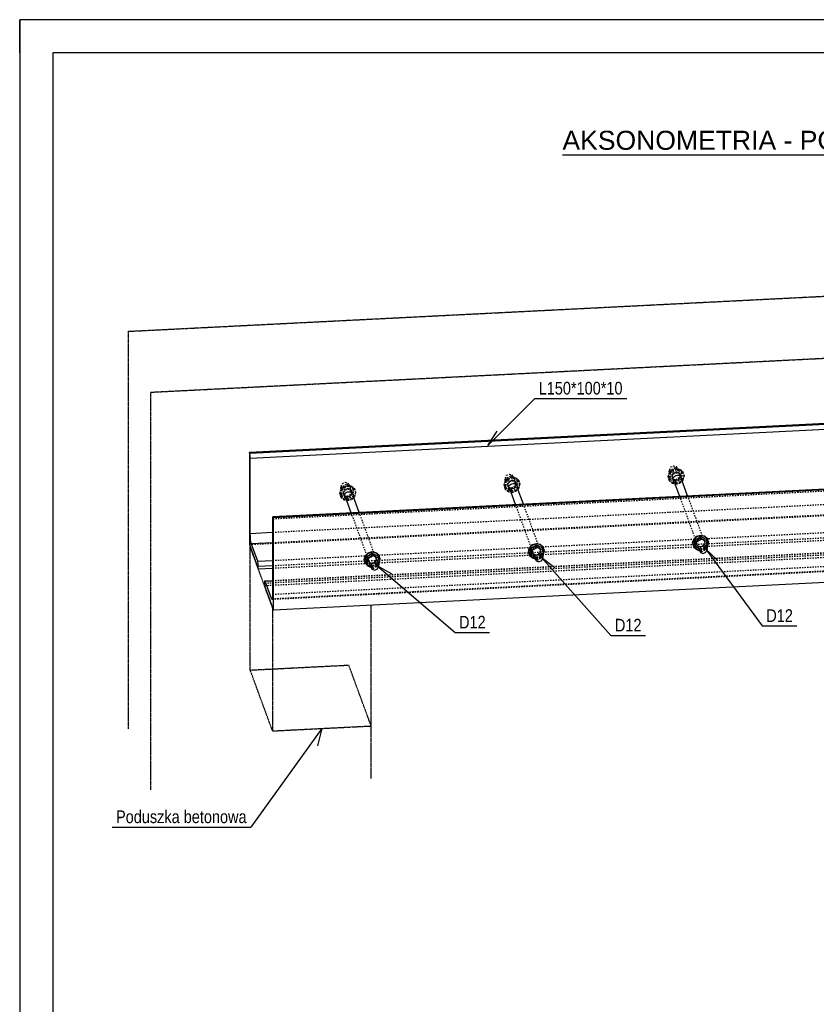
# Model space of a CAD drawing. Header units: millimetres. Extents: x 0 to 4200, y 0 to 2970.
# Tile 2 of 4: x 0 to 1202, y 1485 to 2970. Entities that reach past the tile are written whole.
import ezdxf

# ---------------------------------------------------------------- set-up
doc = ezdxf.new("R2010")
doc.units = ezdxf.units.MM
doc.linetypes.add('DXK_LINE_DOT2', pattern=[3.9198, 1.9599, -1.9599])
doc.linetypes.add('DXK_LINE_DOT4', pattern=[0.9408, 0.4704, -0.4704])
doc.styles.add('Arial', font='ARIAL.TTF', dxfattribs={"height": 0.2})
doc.styles.add('Arial Narrow', font='ARIALN.TTF', dxfattribs={"height": 0.2})

# ---------------------------------------------------------------- blocks, each defined once
blk = doc.blocks.new('Unknown-2540463-1268')
at = {"color": 7, "linetype": 'Continuous'}
for p, q in [((4200, 2970), (0, 2970)), ((0, 2970), (0, 0)), ((0, 2920), (0, 2970)), ((50, 2970), (0, 2970)), ((4150, 2920), (50, 2920)), ((50, 2920), (50, 50))]:
    blk.add_line(p, q, dxfattribs=at)
blk = doc.blocks.new('Unknown-2540463-11 - 1297')
at = {"color": 96, "linetype": 'Continuous'}
blk.add_line((818.6, 2766.3), (1708.6, 2766.3), dxfattribs=at)
at = {"color": 0, "linetype": 'Continuous'}
for points in [[(1708.6, 2773.8), (1708.6, 2803.8), (818.6, 2803.8), (818.6, 2773.8)], [(1302.5, 2728.8), (1302.5, 2758.8), (1224.7, 2758.8), (1224.7, 2728.8)]]:
    blk.add_wipeout(points, dxfattribs=at)
at = {"color": 7, "linetype": 'Continuous', "style": 'Arial'}
for s, height, p in [('AKSONOMETRIA - POZ_1.(-1).6, POZ_1.(0,+1).2', 28.652, (818.6, 2773.8)), ('1:10', 28.65, (1224.7, 2728.8))]:
    blk.add_text(s, height=height, dxfattribs=at).set_placement(p)
blk = doc.blocks.new('Part-2540463-1328 - 1297')
at = {"color": 8, "linetype": 'DXK_LINE_DOT2'}
for p, q in [((979.8, 2289.7), (988.8, 2294.9)), ((981.2, 2286), (979.8, 2289.7)), ((979.8, 2280), (979.8, 2289.7)), ((990.1, 2291.3), (981.2, 2286)), ((990.1, 2291.3), (988.8, 2294.9)), ((988.8, 2294.9), (997.7, 2290.6)), ((999, 2286.9), (990.1, 2291.3)), ((999, 2286.9), (997.7, 2290.6)), ((997.7, 2290.6), (997.7, 2280.9)), ((999, 2277.2), (999, 2286.9)), ((981.2, 2276.3), (979.8, 2280)), ((988.8, 2275.6), (979.8, 2280)), ((981.2, 2286), (981.2, 2276.3)), ((981.2, 2276.3), (990.1, 2272)), ((997.7, 2280.9), (988.8, 2275.6)), ((990.1, 2272), (988.8, 2275.6)), ((990.1, 2272), (999, 2277.2)), ((999, 2277.2), (997.7, 2280.9))]:
    blk.add_line(p, q, dxfattribs=at)
blk = doc.blocks.new('Bolt-2540463-1313 - 1297')
at = {"color": 7, "linetype": 'Continuous'}
for p, q in [((1977.4, 2330.3), (1978.9, 2331.7)), ((1978.9, 2331.7), (1980.7, 2332.6)), ((1980.7, 2332.6), (1982.7, 2333)), ((1982.7, 2333), (1984.6, 2332.8)), ((1984.6, 2332.8), (1986.4, 2332.1)), ((1986.4, 2332.1), (1987.9, 2330.8)), ((1728.8, 2316.1), (1729.7, 2317.8)), ((1729.7, 2317.8), (1731.2, 2319.2)), ((1731.2, 2319.2), (1733, 2320.2)), ((1733, 2320.2), (1734.9, 2320.5)), ((1734.9, 2320.5), (1736.9, 2320.4)), ((1736.9, 2320.4), (1738.7, 2319.6)), ((1738.7, 2319.6), (1740.2, 2318.3)), ((1740.2, 2318.3), (1741.1, 2316.7)), ((1741.1, 2316.7), (1741.4, 2314.8)), ((1976.2, 2326.7), (1976.5, 2328.6)), ((1976.5, 2324.8), (1976.2, 2326.7)), ((1976.5, 2328.6), (1977.4, 2330.3)), ((1977.4, 2323.2), (1976.5, 2324.8)), ((1978.3, 2322.5), (1977.4, 2323.2)), ((1987.9, 2330.8), (1988.8, 2329.2)), ((1988.8, 2329.2), (1989.1, 2327.3)), ((1989.1, 2327.3), (1988.9, 2326.4)), ((1989.1, 2327.3), (1988.9, 2326.4)), ((1480.8, 2301.7), (1481.1, 2303.6)), ((1481.1, 2303.6), (1482, 2305.3)), ((1482, 2305.3), (1483.4, 2306.7)), ((1483.4, 2306.7), (1485.2, 2307.7)), ((1485.2, 2307.7), (1487.2, 2308.1)), ((1487.2, 2308.1), (1489.2, 2307.9)), ((1489.2, 2307.9), (1491, 2307.1)), ((1491, 2307.1), (1492.4, 2305.8)), ((1492.4, 2305.8), (1493.4, 2304.2)), ((1493.4, 2304.2), (1493.7, 2302.3)), ((1493.7, 2302.3), (1493.5, 2301.4)), ((1493.5, 2301.4), (1493.7, 2302.3)), ((1728.5, 2314.2), (1728.8, 2316.1)), ((1728.8, 2312.3), (1728.5, 2314.2)), ((1729.7, 2310.7), (1728.8, 2312.3)), ((1730.6, 2310), (1729.7, 2310.7)), ((1741.4, 2314.8), (1741.2, 2313.9)), ((1741.2, 2313.9), (1741.4, 2314.8)), ((1233.1, 2289.2), (1233.4, 2291.1)), ((1233.4, 2287.4), (1233.1, 2289.2)), ((1233.4, 2291.1), (1234.3, 2292.8)), ((1234.3, 2285.7), (1233.4, 2287.4)), ((1234.3, 2292.8), (1235.7, 2294.2)), ((1235.7, 2294.2), (1237.5, 2295.2)), ((1237.5, 2295.2), (1239.5, 2295.6)), ((1239.5, 2295.6), (1241.5, 2295.4)), ((1241.5, 2295.4), (1243.3, 2294.6)), ((1243.3, 2294.6), (1244.7, 2293.3)), ((1244.7, 2293.3), (1245.6, 2291.7)), ((1245.6, 2291.7), (1245.9, 2289.9)), ((1245.9, 2289.9), (1245.8, 2288.9)), ((1245.8, 2288.9), (1245.9, 2289.9)), ((1481.1, 2299.8), (1480.8, 2301.7)), ((1482, 2298.2), (1481.1, 2299.8)), ((1482.8, 2297.5), (1482, 2298.2)), ((985.4, 2276.7), (985.7, 2278.6)), ((985.7, 2274.9), (985.4, 2276.7)), ((985.7, 2278.6), (986.6, 2280.3)), ((986.6, 2273.2), (985.7, 2274.9)), ((986.6, 2280.3), (988, 2281.7)), ((987.4, 2272.5), (986.6, 2273.2)), ((988, 2281.7), (989.8, 2282.7)), ((989.8, 2282.7), (991.8, 2283.1)), ((991.8, 2283.1), (993.8, 2282.9)), ((993.8, 2282.9), (995.6, 2282.1)), ((995.6, 2282.1), (997, 2280.8)), ((997, 2280.8), (997.9, 2279.2)), ((997.9, 2279.2), (998.2, 2277.4)), ((998.2, 2277.4), (998.1, 2276.4)), ((998.1, 2276.4), (998.2, 2277.4)), ((1235.1, 2285), (1234.3, 2285.7)), ((492.6, 2256.7), (494.4, 2257.7)), ((494.4, 2257.7), (496.4, 2258.1)), ((496.4, 2258.1), (498.3, 2257.9)), ((498.3, 2257.9), (500.1, 2257.1)), ((737.6, 2264.2), (738, 2266.1)), ((738, 2262.4), (737.6, 2264.2)), ((738, 2266.1), (738.9, 2267.8)), ((738.9, 2260.7), (738, 2262.4)), ((738.9, 2267.8), (740.3, 2269.2)), ((739.7, 2260), (738.9, 2260.7)), ((740.3, 2269.2), (742.1, 2270.2)), ((742.1, 2270.2), (744.1, 2270.6)), ((744.1, 2270.6), (746.1, 2270.4)), ((746.1, 2270.4), (747.9, 2269.6)), ((747.9, 2269.6), (749.3, 2268.4)), ((749.3, 2268.4), (750.2, 2266.7)), ((750.2, 2266.7), (750.5, 2264.9)), ((750.5, 2264.9), (750.4, 2263.9)), ((750.4, 2263.9), (750.5, 2264.9)), ((489.9, 2251.7), (490.2, 2253.6)), ((490.2, 2249.9), (489.9, 2251.7)), ((490.2, 2253.6), (491.1, 2255.3)), ((491.1, 2248.2), (490.2, 2249.9)), ((491.1, 2255.3), (492.6, 2256.7)), ((492, 2247.5), (491.1, 2248.2)), ((500.1, 2257.1), (501.6, 2255.9)), ((501.6, 2255.9), (502.5, 2254.2)), ((502.5, 2254.2), (502.8, 2252.4)), ((502.8, 2252.4), (502.6, 2251.4)), ((502.6, 2251.4), (502.8, 2252.4))]:
    blk.add_line(p, q, dxfattribs=at)
blk = doc.blocks.new('Part-2540463-1314 - 1297')
at = {"color": 8, "linetype": 'DXK_LINE_DOT2'}
for p, q in [((486.8, 2270.5), (491, 2272.3)), ((491, 2272.3), (495.2, 2270.9)), ((485, 2266.4), (486.8, 2270.5)), ((485, 2266.4), (490.4, 2251.7)), ((486.8, 2262.6), (485, 2266.4)), ((491, 2261.2), (486.8, 2262.6)), ((495.2, 2263), (491, 2261.2)), ((495.2, 2270.9), (496.9, 2267)), ((496.9, 2267), (495.2, 2263)), ((496.9, 2267), (502.3, 2252.3)), ((499.7, 2226.6), (527.2, 2151.7)), ((511.6, 2227.2), (539.1, 2152.3))]:
    blk.add_line(p, q, dxfattribs=at)
at = {"color": 5, "linetype": 'Continuous'}
for p, q in [((490.4, 2251.7), (499.7, 2226.6)), ((502.3, 2252.3), (511.6, 2227.2)), ((527.2, 2151.7), (529.5, 2145.3)), ((531.3, 2149.3), (529.5, 2145.3)), ((529.5, 2145.3), (531.3, 2141.4)), ((535.5, 2151.1), (531.3, 2149.3)), ((531.3, 2141.4), (535.5, 2140)), ((539.7, 2149.7), (535.5, 2151.1)), ((535.5, 2140), (539.7, 2141.8)), ((539.1, 2152.3), (541.4, 2145.9)), ((541.4, 2145.9), (539.7, 2149.7)), ((539.7, 2141.8), (541.4, 2145.9))]:
    blk.add_line(p, q, dxfattribs=at)
blk = doc.blocks.new('Part-2540463-2334 - 1297')
at = {"color": 6, "linetype": 'DXK_LINE_DOT4'}
for p, q in [((164.3, 2500), (2230.4, 2604.2)), ((198, 2408.2), (2264.1, 2512.4)), ((164.3, 1900.5), (164.3, 2500)), ((198, 1808.7), (198, 2408.2))]:
    blk.add_line(p, q, dxfattribs=at)
at = {"color": 4, "linetype": 'DXK_LINE_DOT4'}
for p, q in [((2165, 1987.3), (2165, 2169.3)), ((2131.3, 2167.6), (2131.3, 2079.1)), ((381.4, 2083.1), (381.4, 1897.3)), ((2131.3, 2079.1), (1764.7, 2060.6)), ((2165, 1987.3), (2131.3, 2079.1)), ((1764.7, 1981.2), (1764.7, 2060.6)), ((1764.7, 2060.6), (1798.4, 1968.8)), ((347.7, 1989.1), (496.4, 1996.6)), ((530.1, 1904.8), (496.4, 1996.6)), ((381.4, 1897.3), (347.7, 1989.1)), ((1798.4, 1968.8), (2165, 1987.3)), ((1798.4, 1968.8), (1798.4, 1889.4)), ((381.4, 1897.3), (530.1, 1904.8)), ((530.1, 1825.5), (530.1, 1904.8))]:
    blk.add_line(p, q, dxfattribs=at)
blk = doc.blocks.new('Part-2540463-1308 - 1297')
at = {"color": 5, "linetype": 'Continuous'}
for p, q in [((346.4, 2317.9), (2129.9, 2407.8)), ((346.9, 2316.4), (2130.5, 2406.4)), ((2129.9, 2407.8), (2130.5, 2406.4)), ((2130.5, 2406.4), (2130.8, 2405.1)), ((347.7, 2308.6), (2131.3, 2398.6)), ((2130.8, 2405.1), (2131.1, 2403.2)), ((2131.1, 2403.2), (2131.2, 2400.9)), ((2131.2, 2400.9), (2131.3, 2398.6)), ((2131.3, 2398.6), (2131.3, 2308.9)), ((346.9, 2316.4), (346.4, 2317.9)), ((346.4, 2317.9), (346.4, 2178.6)), ((347.2, 2315.2), (346.9, 2316.4)), ((347.5, 2313.2), (347.2, 2315.2)), ((347.7, 2310.9), (347.5, 2313.2)), ((347.7, 2308.6), (347.7, 2310.9)), ((347.7, 2195.3), (347.7, 2308.6)), ((347.7, 2195.3), (381.4, 2197)), ((347.9, 2190.7), (347.7, 2195.3)), ((348.2, 2186.2), (347.9, 2190.7)), ((348.7, 2182.3), (348.2, 2186.2)), ((346.4, 2178.6), (359.9, 2141.8)), ((349.3, 2179.8), (348.7, 2182.3)), ((349.3, 2179.8), (381.4, 2181.4)), ((359.1, 2153.3), (349.3, 2179.8)), ((359.1, 2153.3), (381.4, 2154.5)), ((359.4, 2152.1), (359.1, 2153.3)), ((359.6, 2150.1), (359.4, 2152.1)), ((359.8, 2147.9), (359.6, 2150.1)), ((359.9, 2145.6), (359.8, 2147.9)), ((359.9, 2145.6), (381.4, 2146.7)), ((359.9, 2141.8), (359.9, 2145.6)), ((359.9, 2141.8), (381.4, 2142.9))]:
    blk.add_line(p, q, dxfattribs=at)
at = {"color": 8, "linetype": 'DXK_LINE_DOT2'}
for p, q in [((2129.9, 2268.5), (2129.9, 2407.8)), ((2131.3, 2308.9), (2131.3, 2285.3)), ((381.4, 2197), (2131.3, 2285.3)), ((2131.3, 2285.3), (2131.4, 2280.7)), ((2131.4, 2280.7), (2131.8, 2276.1)), ((2131.8, 2276.1), (2132.3, 2272.3)), ((2132.3, 2272.3), (2132.9, 2269.7)), ((346.4, 2178.6), (2129.9, 2268.5)), ((381.4, 2181.4), (2132.9, 2269.7)), ((2143.4, 2231.8), (2129.9, 2268.5)), ((2132.9, 2269.7), (2142.6, 2243.3)), ((381.4, 2154.5), (2142.6, 2243.3)), ((2142.6, 2243.3), (2142.9, 2242)), ((381.4, 2146.7), (2143.4, 2235.5)), ((381.4, 2142.9), (2143.4, 2231.8)), ((2142.9, 2242), (2143.2, 2240.1)), ((2143.2, 2240.1), (2143.4, 2237.8)), ((2143.4, 2237.8), (2143.4, 2235.5)), ((2143.4, 2235.5), (2143.4, 2231.8))]:
    blk.add_line(p, q, dxfattribs=at)
blk = doc.blocks.new('Part-2540463-1309 - 1297')
at = {"color": 8, "linetype": 'DXK_LINE_DOT2'}
for p, q in [((2165, 2306.8), (381.4, 2216.8)), ((2165, 2306.8), (2165.1, 2308.8)), ((2165, 2193.5), (2165, 2306.8)), ((2165.1, 2308.8), (2165.2, 2310.1)), ((2165.2, 2310.1), (2165.5, 2310.6)), ((381.4, 2124.2), (2153.4, 2213.6)), ((381.4, 2123.8), (2153.7, 2213.2)), ((2152.9, 2211.8), (2153.1, 2213.1)), ((2153.1, 2213.1), (2153.4, 2213.6)), ((2153.4, 2213.6), (2153.7, 2213.2)), ((2163.4, 2186.7), (2153.7, 2213.2)), ((2152.9, 2209.8), (369.3, 2119.9)), ((2152.9, 2206.1), (369.3, 2116.1)), ((2152.9, 2209.8), (2152.9, 2211.8)), ((2152.9, 2206.1), (2152.9, 2209.8)), ((2166.4, 2169.4), (2152.9, 2206.1)), ((380.4, 2096), (2164, 2185.9)), ((380.9, 2096.8), (2163.4, 2186.7)), ((381.4, 2103.5), (2165, 2193.5)), ((2163.4, 2186.7), (2164, 2185.9)), ((2164, 2185.9), (2164.5, 2186.9)), ((2164.5, 2186.9), (2164.9, 2189.6)), ((2164.9, 2189.6), (2165, 2193.5))]:
    blk.add_line(p, q, dxfattribs=at)
at = {"color": 5, "linetype": 'Continuous'}
for p, q in [((381.9, 2220.6), (2165.5, 2310.6)), ((382.3, 2220.2), (2165.8, 2310.2)), ((2166.4, 2308.7), (382.8, 2218.7)), ((2165.5, 2310.6), (2165.8, 2310.2)), ((2165.8, 2310.2), (2166.4, 2308.7)), ((2166.4, 2308.7), (2166.4, 2169.4)), ((381.5, 2218.8), (381.4, 2216.8)), ((381.4, 2216.8), (381.4, 2103.5)), ((381.7, 2220.1), (381.5, 2218.8)), ((381.9, 2220.6), (381.7, 2220.1)), ((382.3, 2220.2), (381.9, 2220.6)), ((382.8, 2218.7), (382.3, 2220.2)), ((382.8, 2079.4), (382.8, 2218.7)), ((2166.4, 2169.4), (382.8, 2079.4)), ((369.8, 2123.6), (369.5, 2123.2)), ((369.8, 2123.6), (381.4, 2124.2)), ((370.1, 2123.2), (369.8, 2123.6)), ((370.1, 2123.2), (381.4, 2123.8)), ((369.4, 2121.8), (369.3, 2119.9)), ((369.3, 2119.9), (369.3, 2116.1)), ((369.3, 2116.1), (382.8, 2079.4)), ((369.5, 2123.2), (369.4, 2121.8)), ((379.8, 2096.8), (370.1, 2123.2)), ((379.8, 2096.8), (380.9, 2096.8)), ((380.4, 2096), (379.8, 2096.8)), ((381, 2096.9), (380.4, 2096)), ((381.3, 2099.6), (381, 2096.9)), ((381.4, 2103.5), (381.3, 2099.6))]:
    blk.add_line(p, q, dxfattribs=at)
blk = doc.blocks.new('Part-2540463-1315 - 1297')
at = {"color": 5, "linetype": 'Continuous'}
for p, q in [((522.8, 2160), (531.8, 2165.3)), ((524.2, 2156.4), (522.8, 2160)), ((522.8, 2150.4), (522.8, 2160)), ((533.1, 2161.6), (524.2, 2156.4)), ((524.2, 2156.4), (524.2, 2146.7)), ((533.1, 2161.6), (531.8, 2165.3)), ((531.8, 2165.3), (540.7, 2160.9)), ((542, 2157.3), (533.1, 2161.6)), ((542, 2157.3), (540.7, 2160.9)), ((542, 2147.6), (542, 2157.3)), ((524.2, 2146.7), (522.8, 2150.4)), ((524.2, 2146.7), (530.2, 2143.8)), ((541, 2147), (542, 2147.6))]:
    blk.add_line(p, q, dxfattribs=at)
at = {"color": 8, "linetype": 'DXK_LINE_DOT2'}
for p, q in [((540.7, 2160.9), (540.7, 2151.3)), ((531.8, 2146), (522.8, 2150.4)), ((530.2, 2143.8), (533.1, 2142.3)), ((540.7, 2151.3), (531.8, 2146)), ((533.1, 2142.3), (531.8, 2146)), ((533.1, 2142.3), (541, 2147)), ((542, 2147.6), (540.7, 2151.3))]:
    blk.add_line(p, q, dxfattribs=at)
blk = doc.blocks.new('Part-2540463-1316 - 1297')
at = {"color": 5, "linetype": 'Continuous'}
for p, q in [((519.5, 2156), (521.1, 2161.6)), ((521.1, 2150.5), (519.5, 2156)), ((521.5, 2160.7), (519.9, 2155.1)), ((519.9, 2155.1), (521.5, 2149.6)), ((521.1, 2161.6), (525.5, 2165.9)), ((525.8, 2165), (521.5, 2160.7)), ((525.5, 2165.9), (531.4, 2167.7)), ((531.8, 2166.8), (525.8, 2165)), ((531.4, 2167.7), (537.4, 2166.5)), ((537.7, 2165.6), (531.8, 2166.8)), ((537.4, 2166.5), (541.7, 2162.7)), ((542.1, 2161.8), (537.7, 2165.6)), ((542.1, 2161.8), (541.7, 2162.7)), ((543.6, 2156.3), (542.1, 2161.8)), ((542.1, 2150.6), (543.6, 2156.3)), ((521.5, 2149.6), (521.1, 2150.5)), ((521.5, 2149.6), (524, 2147.4)), ((525.3, 2146.2), (525.8, 2145.7)), ((525.8, 2145.7), (526.5, 2145.6)), ((542, 2150.6), (542.1, 2150.6))]:
    blk.add_line(p, q, dxfattribs=at)
at = {"color": 8, "linetype": 'DXK_LINE_DOT2'}
for p, q in [((525.8, 2159.3), (525, 2156.3)), ((525, 2156.3), (525.8, 2153.3)), ((525.3, 2155.3), (526.2, 2158.4)), ((526.2, 2152.4), (525.3, 2155.3)), ((528.2, 2161.7), (525.8, 2159.3)), ((526.2, 2152.4), (525.8, 2153.3)), ((525.8, 2153.3), (528.2, 2151.2)), ((526.2, 2158.4), (528.5, 2160.7)), ((531.4, 2162.6), (528.2, 2161.7)), ((528.5, 2160.7), (531.8, 2161.7)), ((534.6, 2162), (531.4, 2162.6)), ((531.8, 2161.7), (535, 2161.1)), ((537, 2159.9), (534.6, 2162)), ((534.6, 2151.5), (537, 2153.8)), ((535, 2161.1), (537.3, 2159)), ((537.3, 2159), (537, 2159.9)), ((537.9, 2156.9), (537, 2159.9)), ((537, 2153.8), (537.9, 2156.9)), ((537.3, 2159), (538.2, 2156)), ((538.2, 2156), (537.3, 2152.9)), ((541.7, 2162.7), (543.3, 2157.2)), ((543.3, 2157.2), (541.7, 2151.5)), ((525.5, 2146.6), (521.1, 2150.5)), ((524, 2147.4), (525.3, 2146.2)), ((531.4, 2145.4), (525.5, 2146.6)), ((528.5, 2150.3), (526.2, 2152.4)), ((526.5, 2145.6), (531.8, 2144.5)), ((528.2, 2151.2), (531.4, 2150.5)), ((531.8, 2149.6), (528.5, 2150.3)), ((531.4, 2150.5), (534.6, 2151.5)), ((537.4, 2147.2), (531.4, 2145.4)), ((535, 2150.6), (531.8, 2149.6)), ((531.8, 2144.5), (537.7, 2146.3)), ((537.3, 2152.9), (535, 2150.6)), ((541.7, 2151.5), (537.4, 2147.2)), ((537.7, 2146.3), (542, 2150.6))]:
    blk.add_line(p, q, dxfattribs=at)
blk = doc.blocks.new('Part-2540463-1317 - 1297')
at = {"color": 8, "linetype": 'DXK_LINE_DOT2'}
for p, q in [((482.8, 2256), (484.4, 2261.7)), ((484.7, 2260.8), (483.1, 2255.1)), ((484.4, 2261.7), (488.7, 2266)), ((489.1, 2265.1), (484.7, 2260.8)), ((489.1, 2259.4), (488.2, 2256.3)), ((488.6, 2255.4), (489.4, 2258.5)), ((488.7, 2266), (494.7, 2267.8)), ((495, 2266.9), (489.1, 2265.1)), ((491.5, 2261.7), (489.1, 2259.4)), ((489.4, 2258.5), (491.8, 2260.8)), ((494.7, 2262.7), (491.5, 2261.7)), ((491.8, 2260.8), (495, 2261.8)), ((494.7, 2267.8), (500.6, 2266.6)), ((497.9, 2262), (494.7, 2262.7)), ((501, 2265.7), (495, 2266.9)), ((495, 2261.8), (498.2, 2261.1)), ((500.3, 2259.9), (497.9, 2262)), ((498.2, 2261.1), (500.6, 2259)), ((500.6, 2259), (500.3, 2259.9)), ((501.1, 2257), (500.3, 2259.9)), ((500.6, 2266.6), (505, 2262.7)), ((500.6, 2259), (501.5, 2256)), ((505.3, 2261.8), (501, 2265.7)), ((505.3, 2261.8), (505, 2262.7)), ((505, 2262.7), (506.6, 2257.2)), ((506.6, 2257.2), (505, 2251.6)), ((506.9, 2256.3), (505.3, 2261.8)), ((484.4, 2250.5), (482.8, 2256)), ((483.1, 2255.1), (484.7, 2249.6)), ((484.7, 2249.6), (484.4, 2250.5)), ((488.7, 2246.7), (484.4, 2250.5)), ((484.7, 2249.6), (489.1, 2245.8)), ((488.2, 2256.3), (489.1, 2253.3)), ((489.4, 2252.4), (488.6, 2255.4)), ((494.7, 2245.5), (488.7, 2246.7)), ((489.4, 2252.4), (489.1, 2253.3)), ((489.1, 2253.3), (491.5, 2251.2)), ((489.1, 2245.8), (495, 2244.6)), ((491.8, 2250.3), (489.4, 2252.4)), ((491.5, 2251.2), (494.7, 2250.6)), ((495, 2249.7), (491.8, 2250.3)), ((494.7, 2250.6), (497.9, 2251.6)), ((500.6, 2247.3), (494.7, 2245.5)), ((498.2, 2250.7), (495, 2249.7)), ((495, 2244.6), (501, 2246.4)), ((497.9, 2251.6), (500.3, 2253.9)), ((500.6, 2253), (498.2, 2250.7)), ((500.3, 2253.9), (501.1, 2257)), ((501.5, 2256), (500.6, 2253)), ((505, 2251.6), (500.6, 2247.3)), ((501, 2246.4), (505.3, 2250.7)), ((505.3, 2250.7), (506.9, 2256.3))]:
    blk.add_line(p, q, dxfattribs=at)
blk = doc.blocks.new('Part-2540463-1318 - 1297')
at = {"color": 8, "linetype": 'DXK_LINE_DOT2'}
for p, q in [((484.4, 2264.7), (493.3, 2270)), ((485.8, 2261), (484.4, 2264.7)), ((484.4, 2255), (484.4, 2264.7)), ((494.7, 2266.3), (485.8, 2261)), ((485.8, 2261), (485.8, 2251.4)), ((494.7, 2266.3), (493.3, 2270)), ((493.3, 2270), (502.2, 2265.6)), ((503.6, 2261.9), (494.7, 2266.3)), ((503.6, 2261.9), (502.2, 2265.6)), ((502.2, 2265.6), (502.2, 2255.9)), ((503.6, 2252.3), (503.6, 2261.9)), ((485.8, 2251.4), (484.4, 2255)), ((493.3, 2250.7), (484.4, 2255)), ((485.8, 2251.4), (494.7, 2247)), ((502.2, 2255.9), (493.3, 2250.7)), ((494.7, 2247), (493.3, 2250.7)), ((494.7, 2247), (503.6, 2252.3)), ((503.6, 2252.3), (502.2, 2255.9))]:
    blk.add_line(p, q, dxfattribs=at)
blk = doc.blocks.new('Part-2540463-1319 - 1297')
at = {"color": 8, "linetype": 'DXK_LINE_DOT2'}
for p, q in [((732.7, 2278.9), (734.5, 2283)), ((732.7, 2278.9), (738.1, 2264.2)), ((734.5, 2275.1), (732.7, 2278.9)), ((734.5, 2283), (738.7, 2284.8)), ((738.7, 2273.7), (734.5, 2275.1)), ((738.7, 2284.8), (742.9, 2283.4)), ((742.9, 2275.5), (738.7, 2273.7)), ((742.9, 2283.4), (744.6, 2279.5)), ((744.6, 2279.5), (742.9, 2275.5)), ((744.6, 2279.5), (750, 2264.8)), ((747.4, 2239.1), (774.9, 2164.2)), ((759.3, 2239.7), (786.8, 2164.8))]:
    blk.add_line(p, q, dxfattribs=at)
at = {"color": 5, "linetype": 'Continuous'}
for p, q in [((738.1, 2264.2), (747.4, 2239.1)), ((750, 2264.8), (759.3, 2239.7)), ((774.9, 2164.2), (777.2, 2157.8)), ((779, 2161.8), (777.2, 2157.8)), ((777.2, 2157.8), (779, 2153.9)), ((783.2, 2163.6), (779, 2161.8)), ((779, 2153.9), (783.2, 2152.5)), ((787.4, 2162.2), (783.2, 2163.6)), ((783.2, 2152.5), (787.4, 2154.3)), ((786.8, 2164.8), (789.1, 2158.4)), ((789.1, 2158.4), (787.4, 2162.2)), ((787.4, 2154.3), (789.1, 2158.4))]:
    blk.add_line(p, q, dxfattribs=at)
blk = doc.blocks.new('Part-2540463-1320 - 1297')
at = {"color": 5, "linetype": 'Continuous'}
for p, q in [((770.6, 2172.5), (779.5, 2177.8)), ((771.9, 2168.9), (770.6, 2172.5)), ((770.6, 2162.9), (770.6, 2172.5)), ((780.8, 2174.1), (771.9, 2168.9)), ((771.9, 2168.9), (771.9, 2159.2)), ((780.8, 2174.1), (779.5, 2177.8)), ((779.5, 2177.8), (788.4, 2173.4)), ((789.7, 2169.8), (780.8, 2174.1)), ((789.7, 2169.8), (788.4, 2173.4)), ((789.7, 2160.1), (789.7, 2169.8)), ((771.9, 2159.2), (770.6, 2162.9)), ((771.9, 2159.2), (777.9, 2156.3)), ((788.7, 2159.5), (789.7, 2160.1))]:
    blk.add_line(p, q, dxfattribs=at)
at = {"color": 8, "linetype": 'DXK_LINE_DOT2'}
for p, q in [((788.4, 2173.4), (788.4, 2163.8)), ((779.5, 2158.5), (770.6, 2162.9)), ((777.9, 2156.3), (780.8, 2154.8)), ((788.4, 2163.8), (779.5, 2158.5)), ((780.8, 2154.8), (779.5, 2158.5)), ((780.8, 2154.8), (788.7, 2159.5)), ((789.7, 2160.1), (788.4, 2163.8))]:
    blk.add_line(p, q, dxfattribs=at)
blk = doc.blocks.new('Part-2540463-1321 - 1297')
at = {"color": 5, "linetype": 'Continuous'}
for p, q in [((767.2, 2168.5), (768.8, 2174.1)), ((768.8, 2163), (767.2, 2168.5)), ((769.2, 2173.2), (767.6, 2167.6)), ((768.8, 2174.1), (773.2, 2178.4)), ((773.5, 2177.5), (769.2, 2173.2)), ((773.2, 2178.4), (779.1, 2180.2)), ((779.5, 2179.3), (773.5, 2177.5)), ((779.1, 2180.2), (785.1, 2179)), ((785.4, 2178.1), (779.5, 2179.3)), ((785.1, 2179), (789.4, 2175.2)), ((789.8, 2174.3), (785.4, 2178.1)), ((789.8, 2174.3), (789.4, 2175.2)), ((791.4, 2168.8), (789.8, 2174.3)), ((789.8, 2163.1), (791.4, 2168.8)), ((767.6, 2167.6), (769.2, 2162.1)), ((769.2, 2162.1), (768.8, 2163)), ((769.2, 2162.1), (771.7, 2159.9)), ((773, 2158.7), (773.5, 2158.2)), ((773.5, 2158.2), (774.2, 2158.1)), ((789.7, 2163.1), (789.8, 2163.1))]:
    blk.add_line(p, q, dxfattribs=at)
at = {"color": 8, "linetype": 'DXK_LINE_DOT2'}
for p, q in [((773.6, 2171.8), (772.7, 2168.8)), ((772.7, 2168.8), (773.6, 2165.8)), ((773, 2167.8), (773.9, 2170.9)), ((775.9, 2174.1), (773.6, 2171.8)), ((773.9, 2170.9), (776.3, 2173.2)), ((779.1, 2175.1), (775.9, 2174.1)), ((776.3, 2173.2), (779.5, 2174.2)), ((782.4, 2174.5), (779.1, 2175.1)), ((779.5, 2174.2), (782.7, 2173.5)), ((784.7, 2172.4), (782.4, 2174.5)), ((782.7, 2173.5), (785.1, 2171.5)), ((785.1, 2171.5), (784.7, 2172.4)), ((785.6, 2169.4), (784.7, 2172.4)), ((784.7, 2166.3), (785.6, 2169.4)), ((785.1, 2171.5), (785.9, 2168.5)), ((785.9, 2168.5), (785.1, 2165.4)), ((789.4, 2175.2), (791, 2169.7)), ((791, 2169.7), (789.4, 2164)), ((773.2, 2159.1), (768.8, 2163)), ((771.7, 2159.9), (773, 2158.7)), ((773.9, 2164.9), (773, 2167.8)), ((779.1, 2157.9), (773.2, 2159.1)), ((773.9, 2164.9), (773.6, 2165.8)), ((773.6, 2165.8), (775.9, 2163.7)), ((776.3, 2162.8), (773.9, 2164.9)), ((774.2, 2158.1), (779.5, 2157)), ((775.9, 2163.7), (779.1, 2163)), ((779.5, 2162.1), (776.3, 2162.8)), ((779.1, 2163), (782.4, 2164)), ((785.1, 2159.7), (779.1, 2157.9)), ((782.7, 2163.1), (779.5, 2162.1)), ((779.5, 2157), (785.4, 2158.8)), ((782.4, 2164), (784.7, 2166.3)), ((785.1, 2165.4), (782.7, 2163.1)), ((789.4, 2164), (785.1, 2159.7)), ((785.4, 2158.8), (789.7, 2163.1))]:
    blk.add_line(p, q, dxfattribs=at)
blk = doc.blocks.new('Part-2540463-1322 - 1297')
at = {"color": 8, "linetype": 'DXK_LINE_DOT2'}
for p, q in [((730.5, 2268.5), (732.1, 2274.2)), ((732.4, 2273.3), (730.8, 2267.6)), ((732.1, 2274.2), (736.4, 2278.5)), ((736.8, 2277.6), (732.4, 2273.3)), ((736.4, 2278.5), (742.4, 2280.3)), ((742.7, 2279.4), (736.8, 2277.6)), ((739.2, 2274.2), (736.8, 2271.9)), ((737.2, 2271), (739.5, 2273.3)), ((742.4, 2275.2), (739.2, 2274.2)), ((739.5, 2273.3), (742.7, 2274.3)), ((742.4, 2280.3), (748.3, 2279.1)), ((745.6, 2274.5), (742.4, 2275.2)), ((748.7, 2278.2), (742.7, 2279.4)), ((742.7, 2274.3), (745.9, 2273.6)), ((748, 2272.4), (745.6, 2274.5)), ((745.9, 2273.6), (748.3, 2271.5)), ((748.3, 2271.5), (748, 2272.4)), ((748.8, 2269.5), (748, 2272.4)), ((748.3, 2279.1), (752.7, 2275.2)), ((753, 2274.3), (748.7, 2278.2)), ((753, 2274.3), (752.7, 2275.2)), ((752.7, 2275.2), (754.3, 2269.7)), ((754.6, 2268.8), (753, 2274.3)), ((732.1, 2263), (730.5, 2268.5)), ((730.8, 2267.6), (732.4, 2262.1)), ((732.4, 2262.1), (732.1, 2263)), ((736.4, 2259.2), (732.1, 2263)), ((732.4, 2262.1), (736.8, 2258.3)), ((736.8, 2271.9), (736, 2268.8)), ((736, 2268.8), (736.8, 2265.8)), ((736.3, 2267.9), (737.2, 2271)), ((737.2, 2264.9), (736.3, 2267.9)), ((742.4, 2258), (736.4, 2259.2)), ((737.2, 2264.9), (736.8, 2265.8)), ((736.8, 2265.8), (739.2, 2263.7)), ((736.8, 2258.3), (742.7, 2257.1)), ((739.5, 2262.8), (737.2, 2264.9)), ((739.2, 2263.7), (742.4, 2263.1)), ((742.7, 2262.2), (739.5, 2262.8)), ((742.4, 2263.1), (745.6, 2264.1)), ((748.3, 2259.8), (742.4, 2258)), ((745.9, 2263.1), (742.7, 2262.2)), ((742.7, 2257.1), (748.7, 2258.9)), ((745.6, 2264.1), (748, 2266.4)), ((748.3, 2265.5), (745.9, 2263.1)), ((748, 2266.4), (748.8, 2269.5)), ((748.3, 2271.5), (749.2, 2268.5)), ((749.2, 2268.5), (748.3, 2265.5)), ((752.7, 2264.1), (748.3, 2259.8)), ((748.7, 2258.9), (753, 2263.2)), ((754.3, 2269.7), (752.7, 2264.1)), ((753, 2263.2), (754.6, 2268.8))]:
    blk.add_line(p, q, dxfattribs=at)
blk = doc.blocks.new('Part-2540463-1323 - 1297')
at = {"color": 8, "linetype": 'DXK_LINE_DOT2'}
for p, q in [((732.1, 2277.2), (741, 2282.5)), ((733.5, 2273.5), (732.1, 2277.2)), ((732.1, 2267.5), (732.1, 2277.2)), ((742.4, 2278.8), (733.5, 2273.5)), ((733.5, 2273.5), (733.5, 2263.9)), ((742.4, 2278.8), (741, 2282.5)), ((741, 2282.5), (750, 2278.1)), ((751.3, 2274.4), (742.4, 2278.8)), ((751.3, 2274.4), (750, 2278.1)), ((750, 2278.1), (750, 2268.4)), ((751.3, 2264.8), (751.3, 2274.4)), ((733.5, 2263.9), (732.1, 2267.5)), ((741, 2263.2), (732.1, 2267.5)), ((733.5, 2263.9), (742.4, 2259.5)), ((750, 2268.4), (741, 2263.2)), ((742.4, 2259.5), (741, 2263.2)), ((742.4, 2259.5), (751.3, 2264.8)), ((751.3, 2264.8), (750, 2268.4))]:
    blk.add_line(p, q, dxfattribs=at)
blk = doc.blocks.new('Part-2540463-1324 - 1297')
at = {"color": 8, "linetype": 'DXK_LINE_DOT2'}
for p, q in [((980.5, 2291.4), (982.2, 2295.4)), ((980.5, 2291.4), (985.8, 2276.7)), ((982.2, 2287.6), (980.5, 2291.4)), ((982.2, 2295.4), (986.4, 2297.3)), ((986.4, 2286.1), (982.2, 2287.6)), ((986.4, 2297.3), (990.6, 2295.9)), ((990.6, 2288), (986.4, 2286.1)), ((990.6, 2295.9), (992.3, 2292)), ((992.3, 2292), (990.6, 2288)), ((992.3, 2292), (997.7, 2277.3)), ((995.1, 2251.6), (1022.6, 2176.7)), ((1007, 2252.2), (1034.5, 2177.3))]:
    blk.add_line(p, q, dxfattribs=at)
at = {"color": 5, "linetype": 'Continuous'}
for p, q in [((985.8, 2276.7), (995.1, 2251.6)), ((997.7, 2277.3), (1007, 2252.2)), ((1022.6, 2176.7), (1025, 2170.3)), ((1026.7, 2174.3), (1025, 2170.3)), ((1025, 2170.3), (1026.7, 2166.4)), ((1030.9, 2176.1), (1026.7, 2174.3)), ((1035.1, 2174.7), (1030.9, 2176.1)), ((1034.5, 2177.3), (1036.8, 2170.9)), ((1036.8, 2170.9), (1035.1, 2174.7)), ((1035.1, 2166.8), (1036.8, 2170.9)), ((1026.7, 2166.4), (1030.9, 2165)), ((1030.9, 2165), (1035.1, 2166.8))]:
    blk.add_line(p, q, dxfattribs=at)
blk = doc.blocks.new('Part-2540463-1325 - 1297')
at = {"color": 5, "linetype": 'Continuous'}
for p, q in [((1018.3, 2185), (1027.2, 2190.3)), ((1019.6, 2181.4), (1018.3, 2185)), ((1018.3, 2175.4), (1018.3, 2185)), ((1028.5, 2186.6), (1019.6, 2181.4)), ((1028.5, 2186.6), (1027.2, 2190.3)), ((1027.2, 2190.3), (1036.1, 2185.9)), ((1037.5, 2182.3), (1028.5, 2186.6)), ((1037.5, 2182.3), (1036.1, 2185.9)), ((1019.6, 2171.7), (1018.3, 2175.4)), ((1019.6, 2181.4), (1019.6, 2171.7)), ((1019.6, 2171.7), (1025.6, 2168.8)), ((1036.4, 2172), (1037.5, 2172.6)), ((1037.5, 2172.6), (1037.5, 2182.3))]:
    blk.add_line(p, q, dxfattribs=at)
at = {"color": 8, "linetype": 'DXK_LINE_DOT2'}
for p, q in [((1036.1, 2185.9), (1036.1, 2176.3)), ((1027.2, 2171), (1018.3, 2175.4)), ((1025.6, 2168.8), (1028.5, 2167.3)), ((1036.1, 2176.3), (1027.2, 2171)), ((1028.5, 2167.3), (1027.2, 2171)), ((1028.5, 2167.3), (1036.4, 2172)), ((1037.5, 2172.6), (1036.1, 2176.3))]:
    blk.add_line(p, q, dxfattribs=at)
blk = doc.blocks.new('Part-2540463-1326 - 1297')
at = {"color": 5, "linetype": 'Continuous'}
for p, q in [((1015, 2181), (1016.6, 2186.6)), ((1016.9, 2185.7), (1015.3, 2180.1)), ((1016.6, 2186.6), (1020.9, 2190.9)), ((1021.2, 2190), (1016.9, 2185.7)), ((1020.9, 2190.9), (1026.9, 2192.7)), ((1027.2, 2191.8), (1021.2, 2190)), ((1026.9, 2192.7), (1032.8, 2191.5)), ((1033.1, 2190.6), (1027.2, 2191.8)), ((1032.8, 2191.5), (1037.2, 2187.7)), ((1037.5, 2186.7), (1033.1, 2190.6)), ((1037.5, 2186.7), (1037.2, 2187.7)), ((1039.1, 2181.3), (1037.5, 2186.7)), ((1016.6, 2175.5), (1015, 2181)), ((1015.3, 2180.1), (1016.9, 2174.6)), ((1016.9, 2174.6), (1016.6, 2175.5)), ((1016.9, 2174.6), (1019.4, 2172.4)), ((1020.7, 2171.2), (1021.2, 2170.7)), ((1021.2, 2170.7), (1022, 2170.6)), ((1037.5, 2175.6), (1039.1, 2181.3)), ((1037.5, 2175.6), (1037.5, 2175.6))]:
    blk.add_line(p, q, dxfattribs=at)
at = {"color": 8, "linetype": 'DXK_LINE_DOT2'}
for p, q in [((1021.3, 2184.3), (1020.4, 2181.2)), ((1020.8, 2180.3), (1021.6, 2183.4)), ((1023.6, 2186.6), (1021.3, 2184.3)), ((1021.6, 2183.4), (1024, 2185.7)), ((1026.9, 2187.6), (1023.6, 2186.6)), ((1024, 2185.7), (1027.2, 2186.7)), ((1030.1, 2187), (1026.9, 2187.6)), ((1027.2, 2186.7), (1030.4, 2186)), ((1032.4, 2184.9), (1030.1, 2187)), ((1030.4, 2186), (1032.8, 2184)), ((1032.8, 2184), (1032.4, 2184.9)), ((1033.3, 2181.9), (1032.4, 2184.9)), ((1032.8, 2184), (1033.6, 2181)), ((1037.2, 2187.7), (1038.7, 2182.2)), ((1020.9, 2171.6), (1016.6, 2175.5)), ((1019.4, 2172.4), (1020.7, 2171.2)), ((1020.4, 2181.2), (1021.3, 2178.3)), ((1021.6, 2177.4), (1020.8, 2180.3)), ((1026.9, 2170.4), (1020.9, 2171.6)), ((1021.6, 2177.4), (1021.3, 2178.3)), ((1021.3, 2178.3), (1023.6, 2176.2)), ((1024, 2175.3), (1021.6, 2177.4)), ((1022, 2170.6), (1027.2, 2169.5)), ((1023.6, 2176.2), (1026.9, 2175.5)), ((1027.2, 2174.6), (1024, 2175.3)), ((1026.9, 2175.5), (1030.1, 2176.5)), ((1032.8, 2172.2), (1026.9, 2170.4)), ((1030.4, 2175.6), (1027.2, 2174.6)), ((1027.2, 2169.5), (1033.1, 2171.3)), ((1030.1, 2176.5), (1032.4, 2178.8)), ((1032.8, 2177.9), (1030.4, 2175.6)), ((1032.4, 2178.8), (1033.3, 2181.9)), ((1033.6, 2181), (1032.8, 2177.9)), ((1037.2, 2176.5), (1032.8, 2172.2)), ((1033.1, 2171.3), (1037.5, 2175.6)), ((1038.7, 2182.2), (1037.2, 2176.5))]:
    blk.add_line(p, q, dxfattribs=at)
blk = doc.blocks.new('Part-2540463-1327 - 1297')
at = {"color": 8, "linetype": 'DXK_LINE_DOT2'}
for p, q in [((979.8, 2286.7), (984.2, 2291)), ((984.5, 2290.1), (980.1, 2285.8)), ((984.2, 2291), (990.1, 2292.8)), ((990.4, 2291.9), (984.5, 2290.1)), ((990.1, 2287.7), (986.9, 2286.7)), ((990.1, 2292.8), (996.1, 2291.6)), ((993.3, 2287), (990.1, 2287.7)), ((996.4, 2290.7), (990.4, 2291.9)), ((995.7, 2284.9), (993.3, 2287)), ((996.1, 2291.6), (1000.4, 2287.7)), ((1000.7, 2286.8), (996.4, 2290.7)), ((1000.7, 2286.8), (1000.4, 2287.7)), ((1000.4, 2287.7), (1002, 2282.2)), ((978.2, 2281), (979.8, 2286.7)), ((979.8, 2275.5), (978.2, 2281)), ((980.1, 2285.8), (978.6, 2280.1)), ((978.6, 2280.1), (980.1, 2274.6)), ((980.1, 2274.6), (979.8, 2275.5)), ((984.2, 2271.7), (979.8, 2275.5)), ((980.1, 2274.6), (984.5, 2270.8)), ((984.5, 2284.4), (983.7, 2281.3)), ((983.7, 2281.3), (984.5, 2278.3)), ((984, 2280.4), (984.9, 2283.4)), ((984.9, 2277.4), (984, 2280.4)), ((986.9, 2286.7), (984.5, 2284.4)), ((984.9, 2277.4), (984.5, 2278.3)), ((984.5, 2278.3), (986.9, 2276.2)), ((984.9, 2283.4), (987.2, 2285.8)), ((987.2, 2275.3), (984.9, 2277.4)), ((986.9, 2276.2), (990.1, 2275.6)), ((987.2, 2285.8), (990.4, 2286.7)), ((990.4, 2274.7), (987.2, 2275.3)), ((990.1, 2275.6), (993.3, 2276.6)), ((996.1, 2272.3), (990.1, 2270.5)), ((990.4, 2286.7), (993.7, 2286.1)), ((993.7, 2275.6), (990.4, 2274.7)), ((993.3, 2276.6), (995.7, 2278.9)), ((993.7, 2286.1), (996, 2284)), ((996, 2278), (993.7, 2275.6)), ((996, 2284), (995.7, 2284.9)), ((996.5, 2281.9), (995.7, 2284.9)), ((995.7, 2278.9), (996.5, 2281.9)), ((996, 2284), (996.9, 2281)), ((996.9, 2281), (996, 2278)), ((1000.4, 2276.6), (996.1, 2272.3)), ((996.4, 2271.4), (1000.7, 2275.7)), ((1002, 2282.2), (1000.4, 2276.6)), ((1002.3, 2281.3), (1000.7, 2286.8)), ((1000.7, 2275.7), (1002.3, 2281.3)), ((990.1, 2270.5), (984.2, 2271.7)), ((984.5, 2270.8), (990.4, 2269.6)), ((990.4, 2269.6), (996.4, 2271.4))]:
    blk.add_line(p, q, dxfattribs=at)
blk = doc.blocks.new('Part-2540463-2335 - 1297')
at = {"color": 4, "linetype": 'DXK_LINE_DOT4'}
for p, q in [((347.7, 1989.1), (347.7, 2174.9)), ((381.4, 2083.1), (347.7, 2174.9)), ((530.1, 1904.8), (530.1, 2086.9)), ((381.4, 1897.3), (530.1, 1904.8))]:
    blk.add_line(p, q, dxfattribs=at)
blk = doc.blocks.new('Mark-2540463-2381 - 1297')
at = {"color": 7, "linetype": 'Continuous'}
blk.add_line((455.8, 1901.1), (449.3, 1875), dxfattribs=at)
at = {"color": 0, "linetype": 'Continuous'}
blk.add_wipeout([(342.7, 1758.3), (342.7, 1778.3), (145.3, 1778.3), (145.3, 1758.3)], dxfattribs=at)
blk.add_wipeout([(342.7, 1758.3), (342.7, 1778.3), (145.3, 1778.3), (145.3, 1758.3)], dxfattribs=at)
at = {"color": 7, "linetype": 'Continuous'}
for p in [(455.8, 1901.1), (139.3, 1752.3)]:
    blk.add_line(p, (348.7, 1752.3), dxfattribs=at)
at = {"color": 7, "linetype": 'Continuous', "style": 'Arial Narrow'}
blk.add_text('Poduszka betonowa', height=19.089, dxfattribs=at).set_placement((145.3, 1758.3))
blk = doc.blocks.new('Mark-2540463-2519 - 1297')
at = {"color": 7, "linetype": 'Continuous'}
blk.add_line((1034.3, 2171.7), (1053.2, 2154.5), dxfattribs=at)
at = {"color": 0}
blk.add_wipeout([(1166.3, 2061.7), (1166.3, 2081.7), (1126.1, 2081.7), (1126.1, 2061.7)], dxfattribs=at)
blk.add_wipeout([(1166.3, 2061.7), (1166.3, 2081.7), (1126.1, 2081.7), (1126.1, 2061.7)], dxfattribs=at)
at = {"color": 7, "linetype": 'Continuous'}
for p, q in [((1034.3, 2171.7), (1120.1, 2055.7)), ((1120.1, 2055.7), (1172.3, 2055.7))]:
    blk.add_line(p, q, dxfattribs=at)
at = {"color": 7, "style": 'Arial Narrow'}
blk.add_text('D12', height=19.09, dxfattribs=at).set_placement((1126.1, 2061.7))
blk = doc.blocks.new('Mark-2540463-2394 - 1297')
at = {"color": 7, "linetype": 'Continuous'}
blk.add_line((706.1, 2328), (720.3, 2349.2), dxfattribs=at)
at = {"color": 0}
blk.add_wipeout([(909.6, 2404.7), (909.6, 2424.7), (782.8, 2424.7), (782.8, 2404.7)], dxfattribs=at)
blk.add_wipeout([(909.6, 2404.7), (909.6, 2424.7), (782.8, 2424.7), (782.8, 2404.7)], dxfattribs=at)
at = {"color": 7, "linetype": 'Continuous'}
for p, q in [((706.1, 2328), (776.8, 2398.7)), ((776.8, 2398.7), (915.6, 2398.7))]:
    blk.add_line(p, q, dxfattribs=at)
at = {"color": 7, "style": 'Arial Narrow'}
blk.add_text('L150*100*10', height=19.089, dxfattribs=at).set_placement((782.8, 2404.7))
blk = doc.blocks.new('Mark-2540463-2513 - 1297')
at = {"color": 7, "linetype": 'Continuous'}
blk.add_line((538.9, 2146.7), (561.1, 2134.2), dxfattribs=at)
at = {"color": 0}
blk.add_wipeout([(702.8, 2051.8), (702.8, 2071.8), (662.7, 2071.8), (662.7, 2051.8)], dxfattribs=at)
blk.add_wipeout([(702.8, 2051.8), (702.8, 2071.8), (662.7, 2071.8), (662.7, 2051.8)], dxfattribs=at)
at = {"color": 7, "linetype": 'Continuous'}
for p, q in [((538.9, 2146.7), (656.7, 2045.8)), ((656.7, 2045.8), (708.8, 2045.8))]:
    blk.add_line(p, q, dxfattribs=at)
at = {"color": 7, "style": 'Arial Narrow'}
blk.add_text('D12', height=19.09, dxfattribs=at).set_placement((662.7, 2051.8))
blk = doc.blocks.new('Mark-2540463-2516 - 1297')
at = {"color": 7, "linetype": 'Continuous'}
blk.add_line((786.6, 2159.2), (807, 2143.9), dxfattribs=at)
at = {"color": 0}
blk.add_wipeout([(938, 2047.3), (938, 2067.3), (897.8, 2067.3), (897.8, 2047.3)], dxfattribs=at)
blk.add_wipeout([(938, 2047.3), (938, 2067.3), (897.8, 2067.3), (897.8, 2047.3)], dxfattribs=at)
at = {"color": 7, "linetype": 'Continuous'}
for p, q in [((786.6, 2159.2), (891.8, 2041.3)), ((891.8, 2041.3), (944, 2041.3))]:
    blk.add_line(p, q, dxfattribs=at)
at = {"color": 7, "style": 'Arial Narrow'}
blk.add_text('D12', height=19.09, dxfattribs=at).set_placement((897.8, 2047.3))

msp = doc.modelspace()

# ---------------------------------------------------------------- block references
for name in ['Unknown-2540463-1268', 'Part-2540463-2334 - 1297', 'Part-2540463-1308 - 1297', 'Bolt-2540463-1313 - 1297', 'Part-2540463-1309 - 1297', 'Part-2540463-1327 - 1297', 'Part-2540463-1328 - 1297', 'Part-2540463-1324 - 1297', 'Part-2540463-1314 - 1297', 'Part-2540463-1322 - 1297', 'Part-2540463-1323 - 1297', 'Part-2540463-1319 - 1297', 'Part-2540463-1317 - 1297', 'Part-2540463-1318 - 1297', 'Part-2540463-1326 - 1297', 'Part-2540463-1325 - 1297', 'Part-2540463-2335 - 1297', 'Part-2540463-1321 - 1297', 'Part-2540463-1320 - 1297', 'Part-2540463-1316 - 1297', 'Part-2540463-1315 - 1297']:
    msp.add_blockref(name, (0, 0))

# ---------------------------------------------------------------- next in the draw order: block references
for name in ['Unknown-2540463-11 - 1297', 'Mark-2540463-2394 - 1297', 'Mark-2540463-2519 - 1297', 'Mark-2540463-2516 - 1297', 'Mark-2540463-2513 - 1297', 'Mark-2540463-2381 - 1297']:
    msp.add_blockref(name, (0, 0))

doc.saveas('drawing.dxf')
